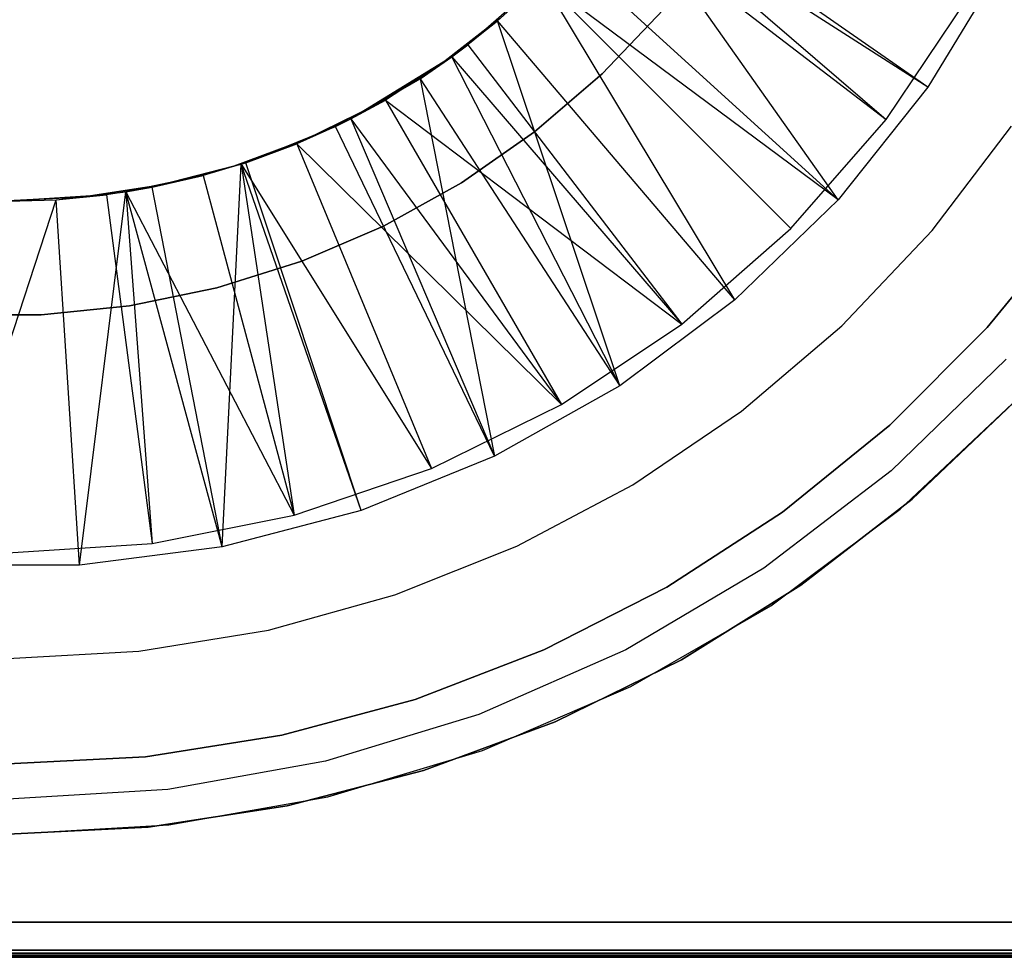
# Model space of a CAD drawing. Extents: x 0.02 to 3.4, y -1.69 to 1.69.
# Tile 6 of 11: x 1.72 to 2.83, y -1.69 to -0.64. Entities that reach past the tile are written whole.
import ezdxf

# ---------------------------------------------------------------- set-up
doc = ezdxf.new("R2010")
doc.units = 0
doc.header["$MEASUREMENT"] = 0
doc.layers.get('0').update_dxf_attribs({"color": 13, "linetype": 'CONTINUOUS'})

# ---------------------------------------------------------------- blocks, each defined once
blk = doc.blocks.new('Z_O_ENIE_PARANA_PM_STL')
at = {"color": 0}
for p, q in [((2.7404, -0.7188, 0.0733), (2.4041, -0.4843, 0.4833)), ((2.7404, -0.7188, 0.0733), (2.4041, -0.4843, 0.4833)), ((2.3946, -0.4975, 0.4276), (2.6937, -0.755, 0.0339)), ((2.3946, -0.4975, 0.4276), (2.6937, -0.755, 0.0339)), ((2.64, -0.8447, 0.0733), (2.3946, -0.4975, 0.4833)), ((2.64, -0.8447, 0.0733), (2.3946, -0.4975, 0.4833)), ((2.7404, -0.7188, 0.0733), (2.3946, -0.4975, 0.4833)), ((2.7404, -0.7188, 0.0733), (2.3946, -0.4975, 0.4833)), ((2.3814, -0.5153, 0.4276), (2.6937, -0.755, 0.0339)), ((2.3814, -0.5153, 0.4276), (2.6937, -0.755, 0.0339)), ((2.64, -0.8447, 0.0733), (2.3365, -0.5691, 0.4833)), ((2.64, -0.8447, 0.0733), (2.3365, -0.5691, 0.4833)), ((2.8238, -0.5812, 0.0733), (2.7404, -0.7188, 0.0733)), ((2.8238, -0.5812, 0.0733), (2.7404, -0.7188, 0.0733)), ((2.3084, -0.5985, 0.4276), (2.2251, -0.6715, 0.4276)), ((2.3084, -0.5985, 0.4276), (2.2251, -0.6715, 0.4276)), ((2.2585, -0.6445, 0.4833), (2.3084, -0.5985, 0.4276)), ((2.2585, -0.6445, 0.4833), (2.3084, -0.5985, 0.4276)), ((2.2585, -0.6445, 0.4833), (2.3084, -0.5985, 0.4833)), ((2.2585, -0.6445, 0.4833), (2.3084, -0.5985, 0.4833)), ((2.3084, -0.5985, 0.4276), (2.5868, -0.8769, 0.0339)), ((2.3084, -0.5985, 0.4276), (2.5868, -0.8769, 0.0339)), ((2.5243, -0.9567, 0.0733), (2.3084, -0.5985, 0.4833)), ((2.5243, -0.9567, 0.0733), (2.3084, -0.5985, 0.4833)), ((2.64, -0.8447, 0.0733), (2.3084, -0.5985, 0.4833)), ((2.64, -0.8447, 0.0733), (2.3084, -0.5985, 0.4833)), ((2.6937, -0.755, 0.0339), (2.7839, -0.6201, 0.0339)), ((2.6937, -0.755, 0.0339), (2.7839, -0.6201, 0.0339)), ((2.3755, -0.7039, 0.7041), (2.4442, -0.6317, 0.7041)), ((2.4442, -0.6317, 0.7434), (2.3755, -0.7039, 0.7434)), ((2.3755, -0.7039, 0.7041), (2.4442, -0.6317, 0.7041)), ((2.4442, -0.6317, 0.7434), (2.3755, -0.7039, 0.7434)), ((2.2608, -0.6418, 0.5081), (2.1931, -0.6943, 0.5081)), ((2.1931, -0.6943, 0.4884), (2.2608, -0.6418, 0.4884)), ((2.2608, -0.6418, 0.5081), (2.1931, -0.6943, 0.5081)), ((2.1931, -0.6943, 0.4884), (2.2608, -0.6418, 0.4884)), ((2.2074, -0.6848, 0.4833), (2.2585, -0.6445, 0.4833)), ((2.2074, -0.6848, 0.4833), (2.2585, -0.6445, 0.4833)), ((2.2585, -0.6445, 0.4833), (2.2251, -0.6715, 0.4276)), ((2.2585, -0.6445, 0.4833), (2.2251, -0.6715, 0.4276)), ((2.3953, -1.053, 0.0733), (2.2585, -0.6445, 0.4833)), ((2.3953, -1.053, 0.0733), (2.2585, -0.6445, 0.4833)), ((2.5243, -0.9567, 0.0733), (2.2585, -0.6445, 0.4833)), ((2.5243, -0.9567, 0.0733), (2.2585, -0.6445, 0.4833)), ((2.2074, -0.6848, 0.4833), (2.2251, -0.6715, 0.4276)), ((2.2251, -0.6715, 0.4276), (2.2074, -0.6848, 0.4276)), ((2.2074, -0.6848, 0.4833), (2.2251, -0.6715, 0.4276)), ((2.2251, -0.6715, 0.4276), (2.2074, -0.6848, 0.4276)), ((2.2251, -0.6715, 0.4276), (2.4648, -0.9839, 0.0339)), ((2.2251, -0.6715, 0.4276), (2.4648, -0.9839, 0.0339)), ((2.2074, -0.6848, 0.4276), (2.0941, -0.7542, 0.4833)), ((2.2074, -0.6848, 0.4276), (2.0941, -0.7542, 0.4833)), ((2.1931, -0.6943, 0.5081), (2.1204, -0.7396, 0.5081)), ((2.1204, -0.7396, 0.4884), (2.1931, -0.6943, 0.4884)), ((2.1931, -0.6943, 0.5081), (2.1204, -0.7396, 0.5081)), ((2.1204, -0.7396, 0.4884), (2.1931, -0.6943, 0.4884)), ((2.2074, -0.6848, 0.4276), (2.1331, -0.7331, 0.4276)), ((2.2074, -0.6848, 0.4276), (2.1331, -0.7331, 0.4276)), ((2.1716, -0.7094, 0.4833), (2.2074, -0.6848, 0.4276)), ((2.1716, -0.7094, 0.4833), (2.2074, -0.6848, 0.4276)), ((2.1716, -0.7094, 0.4833), (2.2074, -0.6848, 0.4833)), ((2.1716, -0.7094, 0.4833), (2.2074, -0.6848, 0.4833)), ((2.1931, -0.6943, 0.5081), (2.1931, -0.6943, 0.4884)), ((2.1931, -0.6943, 0.5081), (2.1931, -0.6943, 0.4884)), ((2.2074, -0.6848, 0.4833), (2.2074, -0.6848, 0.4276)), ((2.2074, -0.6848, 0.4833), (2.2074, -0.6848, 0.4276)), ((2.2074, -0.6848, 0.4276), (2.4648, -0.9839, 0.0339)), ((2.2074, -0.6848, 0.4276), (2.4648, -0.9839, 0.0339)), ((2.3953, -1.053, 0.0733), (2.2074, -0.6848, 0.4833)), ((2.3953, -1.053, 0.0733), (2.2074, -0.6848, 0.4833)), ((2.2998, -0.7689, 0.7041), (2.3755, -0.7039, 0.7041)), ((2.3755, -0.7039, 0.7434), (2.2998, -0.7689, 0.7434)), ((2.2998, -0.7689, 0.7041), (2.3755, -0.7039, 0.7041)), ((2.3755, -0.7039, 0.7434), (2.2998, -0.7689, 0.7434)), ((2.3755, -0.7039, 0.7041), (2.3755, -0.7039, 0.7434)), ((2.3755, -0.7039, 0.7041), (2.3755, -0.7039, 0.7434)), ((2.0941, -0.7542, 0.4833), (2.1716, -0.7094, 0.4833)), ((2.0941, -0.7542, 0.4833), (2.1716, -0.7094, 0.4833)), ((2.1716, -0.7094, 0.4833), (2.3953, -1.053, 0.0733)), ((2.1716, -0.7094, 0.4833), (2.3953, -1.053, 0.0733)), ((2.1716, -0.7094, 0.4833), (2.255, -1.132, 0.0733)), ((2.1716, -0.7094, 0.4833), (2.255, -1.132, 0.0733)), ((2.7404, -0.7188, 0.0733), (2.64, -0.8447, 0.0733)), ((2.7404, -0.7188, 0.0733), (2.64, -0.8447, 0.0733)), ((2.0941, -0.7542, 0.4833), (2.1331, -0.7331, 0.4276)), ((2.1331, -0.7331, 0.4276), (2.0941, -0.7542, 0.4276)), ((2.0941, -0.7542, 0.4833), (2.1331, -0.7331, 0.4276)), ((2.1331, -0.7331, 0.4276), (2.0941, -0.7542, 0.4276)), ((2.1331, -0.7331, 0.4276), (2.3299, -1.074, 0.0339)), ((2.1331, -0.7331, 0.4276), (2.3299, -1.074, 0.0339)), ((2.1331, -0.7331, 0.4276), (2.4648, -0.9839, 0.0339)), ((2.1331, -0.7331, 0.4276), (2.4648, -0.9839, 0.0339)), ((2.1204, -0.7396, 0.5081), (2.0434, -0.7773, 0.5081)), ((2.0434, -0.7773, 0.4884), (2.1204, -0.7396, 0.4884)), ((2.1204, -0.7396, 0.5081), (2.0434, -0.7773, 0.5081)), ((2.0434, -0.7773, 0.4884), (2.1204, -0.7396, 0.4884)), ((2.1204, -0.7396, 0.5081), (2.1204, -0.7396, 0.4884)), ((2.1204, -0.7396, 0.5081), (2.1204, -0.7396, 0.4884)), ((2.0941, -0.7542, 0.4276), (2.0338, -0.782, 0.4276)), ((2.0941, -0.7542, 0.4276), (2.0338, -0.782, 0.4276)), ((2.0771, -0.7626, 0.4833), (2.0941, -0.7542, 0.4276)), ((2.0771, -0.7626, 0.4833), (2.0941, -0.7542, 0.4276)), ((2.0771, -0.7626, 0.4833), (2.0941, -0.7542, 0.4833)), ((2.0771, -0.7626, 0.4833), (2.0941, -0.7542, 0.4833)), ((2.0941, -0.7542, 0.4833), (2.0941, -0.7542, 0.4276)), ((2.0941, -0.7542, 0.4833), (2.0941, -0.7542, 0.4276)), ((2.0941, -0.7542, 0.4276), (2.3299, -1.074, 0.0339)), ((2.0941, -0.7542, 0.4276), (2.3299, -1.074, 0.0339)), ((2.0941, -0.7542, 0.4833), (2.255, -1.132, 0.0733)), ((2.0941, -0.7542, 0.4833), (2.255, -1.132, 0.0733)), ((2.5868, -0.8769, 0.0339), (2.6937, -0.755, 0.0339)), ((2.5868, -0.8769, 0.0339), (2.6937, -0.755, 0.0339)), ((1.9766, -0.8033, 0.4833), (2.0771, -0.7626, 0.4833)), ((1.9766, -0.8033, 0.4833), (2.0771, -0.7626, 0.4833)), ((2.0771, -0.7626, 0.4833), (2.0338, -0.782, 0.4276)), ((2.0771, -0.7626, 0.4833), (2.0338, -0.782, 0.4276)), ((2.255, -1.132, 0.0733), (2.0771, -0.7626, 0.4833)), ((2.255, -1.132, 0.0733), (2.0771, -0.7626, 0.4833)), ((2.218, -0.8258, 0.7041), (2.2998, -0.7689, 0.7041)), ((2.2998, -0.7689, 0.7434), (2.218, -0.8258, 0.7434)), ((2.218, -0.8258, 0.7041), (2.2998, -0.7689, 0.7041)), ((2.2998, -0.7689, 0.7434), (2.218, -0.8258, 0.7434)), ((2.2998, -0.7689, 0.7041), (2.2998, -0.7689, 0.7434)), ((2.2998, -0.7689, 0.7041), (2.2998, -0.7689, 0.7434)), ((2.7451, -0.8793, 3.0307), (2.8341, -0.7622, 3.0307)), ((2.7451, -0.8793, 3.385), (2.8341, -0.7622, 3.385)), ((2.7451, -0.8793, 3.0307), (2.8341, -0.7622, 3.0307)), ((2.7451, -0.8793, 3.385), (2.8341, -0.7622, 3.385)), ((2.0434, -0.7773, 0.5081), (1.9631, -0.8071, 0.5081)), ((1.9631, -0.8071, 0.4884), (2.0434, -0.7773, 0.4884)), ((2.0434, -0.7773, 0.5081), (1.9631, -0.8071, 0.5081)), ((1.9631, -0.8071, 0.4884), (2.0434, -0.7773, 0.4884)), ((2.0338, -0.782, 0.4276), (1.9714, -0.805, 0.4276)), ((2.0338, -0.782, 0.4276), (1.9714, -0.805, 0.4276)), ((1.9766, -0.8033, 0.4833), (2.0338, -0.782, 0.4276)), ((1.9766, -0.8033, 0.4833), (2.0338, -0.782, 0.4276)), ((2.0338, -0.782, 0.4276), (2.1844, -1.1458, 0.0339)), ((2.0338, -0.782, 0.4276), (2.1844, -1.1458, 0.0339)), ((2.0338, -0.782, 0.4276), (2.3299, -1.074, 0.0339)), ((2.0338, -0.782, 0.4276), (2.3299, -1.074, 0.0339)), ((2.0434, -0.7773, 0.5081), (2.0434, -0.7773, 0.4884)), ((2.0434, -0.7773, 0.5081), (2.0434, -0.7773, 0.4884)), ((1.9714, -0.805, 0.4833), (1.9766, -0.8033, 0.4833)), ((1.9766, -0.8033, 0.4833), (1.9714, -0.805, 0.4276)), ((1.9766, -0.8033, 0.4833), (1.9714, -0.805, 0.4276)), ((1.9714, -0.805, 0.4833), (1.9766, -0.8033, 0.4833)), ((2.1058, -1.1925, 0.0733), (1.9766, -0.8033, 0.4833)), ((2.1058, -1.1925, 0.0733), (1.9766, -0.8033, 0.4833)), ((1.8716, -0.8308, 0.4833), (1.9714, -0.805, 0.4833)), ((1.8716, -0.8308, 0.4833), (1.9714, -0.805, 0.4833)), ((1.9631, -0.8071, 0.5081), (1.8801, -0.8286, 0.5081)), ((1.8801, -0.8286, 0.4884), (1.9631, -0.8071, 0.4884)), ((1.9631, -0.8071, 0.5081), (1.8801, -0.8286, 0.5081)), ((1.8801, -0.8286, 0.4884), (1.9631, -0.8071, 0.4884)), ((1.9714, -0.805, 0.4833), (1.9289, -0.8176, 0.4276)), ((1.9714, -0.805, 0.4833), (1.9289, -0.8176, 0.4276)), ((1.9714, -0.805, 0.4276), (1.9289, -0.8176, 0.4276)), ((1.9714, -0.805, 0.4276), (1.9289, -0.8176, 0.4276)), ((1.95, -1.2333, 0.0733), (1.9714, -0.805, 0.4833)), ((1.95, -1.2333, 0.0733), (1.9714, -0.805, 0.4833)), ((1.9631, -0.8071, 0.5081), (1.9631, -0.8071, 0.4884)), ((1.9631, -0.8071, 0.5081), (1.9631, -0.8071, 0.4884)), ((1.9714, -0.805, 0.4833), (1.9714, -0.805, 0.4276)), ((1.9714, -0.805, 0.4833), (1.9714, -0.805, 0.4276)), ((1.9714, -0.805, 0.4276), (2.0308, -1.1979, 0.0339)), ((1.9714, -0.805, 0.4276), (2.0308, -1.1979, 0.0339)), ((1.9714, -0.805, 0.4276), (2.1844, -1.1458, 0.0339)), ((1.9714, -0.805, 0.4276), (2.1844, -1.1458, 0.0339)), ((2.1058, -1.1925, 0.0733), (1.9714, -0.805, 0.4833)), ((2.1058, -1.1925, 0.0733), (1.9714, -0.805, 0.4833)), ((1.9289, -0.8176, 0.4276), (1.8423, -0.836, 0.4276)), ((1.9289, -0.8176, 0.4276), (1.8423, -0.836, 0.4276)), ((1.8716, -0.8308, 0.4833), (1.9289, -0.8176, 0.4276)), ((1.8716, -0.8308, 0.4833), (1.9289, -0.8176, 0.4276)), ((1.9289, -0.8176, 0.4276), (2.0308, -1.1979, 0.0339)), ((1.9289, -0.8176, 0.4276), (2.0308, -1.1979, 0.0339)), ((2.1308, -0.8742, 0.7041), (2.218, -0.8258, 0.7041)), ((2.218, -0.8258, 0.7434), (2.1308, -0.8742, 0.7434)), ((2.1308, -0.8742, 0.7041), (2.218, -0.8258, 0.7041)), ((2.218, -0.8258, 0.7434), (2.1308, -0.8742, 0.7434)), ((2.218, -0.8258, 0.7041), (2.218, -0.8258, 0.7434)), ((2.218, -0.8258, 0.7041), (2.218, -0.8258, 0.7434)), ((1.7641, -0.8447, 0.4833), (1.8423, -0.836, 0.4833)), ((1.7641, -0.8447, 0.4833), (1.8423, -0.836, 0.4833)), ((1.7903, -1.2539, 0.0733), (1.8423, -0.836, 0.4833)), ((1.7903, -1.2539, 0.0733), (1.8423, -0.836, 0.4833)), ((1.8801, -0.8286, 0.5081), (1.7954, -0.8415, 0.5081)), ((1.7954, -0.8415, 0.4884), (1.8801, -0.8286, 0.4884)), ((1.8801, -0.8286, 0.5081), (1.7954, -0.8415, 0.5081)), ((1.7954, -0.8415, 0.4884), (1.8801, -0.8286, 0.4884)), ((1.8423, -0.836, 0.4833), (1.8203, -0.8392, 0.4276)), ((1.8423, -0.836, 0.4833), (1.8203, -0.8392, 0.4276)), ((1.8423, -0.836, 0.4276), (1.8203, -0.8392, 0.4276)), ((1.8423, -0.836, 0.4276), (1.8203, -0.8392, 0.4276)), ((1.8423, -0.836, 0.4833), (1.8716, -0.8308, 0.4833)), ((1.8716, -0.8308, 0.4833), (1.8423, -0.836, 0.4276)), ((1.8716, -0.8308, 0.4833), (1.8423, -0.836, 0.4276)), ((1.8423, -0.836, 0.4833), (1.8716, -0.8308, 0.4833)), ((1.8423, -0.836, 0.4833), (1.8423, -0.836, 0.4276)), ((1.8423, -0.836, 0.4833), (1.8423, -0.836, 0.4276)), ((1.8423, -0.836, 0.4276), (1.8717, -1.2295, 0.0339)), ((1.8423, -0.836, 0.4276), (1.8717, -1.2295, 0.0339)), ((1.8423, -0.836, 0.4276), (2.0308, -1.1979, 0.0339)), ((1.8423, -0.836, 0.4276), (2.0308, -1.1979, 0.0339)), ((1.95, -1.2333, 0.0733), (1.8423, -0.836, 0.4833)), ((1.95, -1.2333, 0.0733), (1.8423, -0.836, 0.4833)), ((1.95, -1.2333, 0.0733), (1.8716, -0.8308, 0.4833)), ((1.95, -1.2333, 0.0733), (1.8716, -0.8308, 0.4833)), ((1.8801, -0.8286, 0.5081), (1.8801, -0.8286, 0.4884)), ((1.8801, -0.8286, 0.5081), (1.8801, -0.8286, 0.4884)), ((1.6293, -1.2539, 0.0733), (1.7641, -0.8447, 0.4833)), ((1.6293, -1.2539, 0.0733), (1.7641, -0.8447, 0.4833)), ((1.8203, -0.8392, 0.4276), (1.7098, -0.8465, 0.4276)), ((1.8203, -0.8392, 0.4276), (1.7098, -0.8465, 0.4276)), ((1.7954, -0.8415, 0.5081), (1.7098, -0.8459, 0.5081)), ((1.7098, -0.8459, 0.4884), (1.7954, -0.8415, 0.4884)), ((1.7954, -0.8415, 0.5081), (1.7098, -0.8459, 0.5081)), ((1.7098, -0.8459, 0.4884), (1.7954, -0.8415, 0.4884)), ((1.7098, -0.8465, 0.4276), (1.7641, -0.8447, 0.4833)), ((1.7098, -0.8465, 0.4833), (1.7641, -0.8447, 0.4833)), ((1.7098, -0.8465, 0.4276), (1.7641, -0.8447, 0.4833)), ((1.7098, -0.8465, 0.4833), (1.7641, -0.8447, 0.4833)), ((1.7641, -0.8447, 0.4833), (1.8203, -0.8392, 0.4276)), ((1.7641, -0.8447, 0.4833), (1.8203, -0.8392, 0.4276)), ((1.7903, -1.2539, 0.0733), (1.7641, -0.8447, 0.4833)), ((1.7903, -1.2539, 0.0733), (1.7641, -0.8447, 0.4833)), ((1.7954, -0.8415, 0.5081), (1.7954, -0.8415, 0.4884)), ((1.7954, -0.8415, 0.5081), (1.7954, -0.8415, 0.4884)), ((1.8203, -0.8392, 0.4276), (1.8717, -1.2295, 0.0339)), ((1.8203, -0.8392, 0.4276), (1.8717, -1.2295, 0.0339)), ((2.64, -0.8447, 0.0733), (2.5243, -0.9567, 0.0733)), ((2.64, -0.8447, 0.0733), (2.5243, -0.9567, 0.0733)), ((2.807, -0.9879, 3.385), (2.9043, -0.8678, 3.385)), ((2.9043, -0.8678, 3.0307), (2.807, -0.9879, 3.0307)), ((2.9043, -0.8678, 3.0307), (2.807, -0.9879, 3.0307)), ((2.807, -0.9879, 3.385), (2.9043, -0.8678, 3.385)), ((2.0392, -0.9135, 0.7041), (2.1308, -0.8742, 0.7041)), ((2.1308, -0.8742, 0.7434), (2.0392, -0.9135, 0.7434)), ((2.0392, -0.9135, 0.7041), (2.1308, -0.8742, 0.7041)), ((2.1308, -0.8742, 0.7434), (2.0392, -0.9135, 0.7434)), ((2.1308, -0.8742, 0.7041), (2.1308, -0.8742, 0.7434)), ((2.1308, -0.8742, 0.7041), (2.1308, -0.8742, 0.7434)), ((2.4648, -0.9839, 0.0339), (2.5868, -0.8769, 0.0339)), ((2.4648, -0.9839, 0.0339), (2.5868, -0.8769, 0.0339)), ((2.6439, -0.9861, 3.0307), (2.7451, -0.8793, 3.0307)), ((2.6439, -0.9861, 3.385), (2.7451, -0.8793, 3.385)), ((2.6439, -0.9861, 3.0307), (2.7451, -0.8793, 3.0307)), ((2.6439, -0.9861, 3.385), (2.7451, -0.8793, 3.385)), ((2.7451, -0.8793, 3.385), (2.7451, -0.8793, 3.0307)), ((2.7451, -0.8793, 3.385), (2.7451, -0.8793, 3.0307)), ((1.944, -0.9434, 0.7041), (2.0392, -0.9135, 0.7041)), ((2.0392, -0.9135, 0.7434), (1.944, -0.9434, 0.7434)), ((1.944, -0.9434, 0.7041), (2.0392, -0.9135, 0.7041)), ((2.0392, -0.9135, 0.7434), (1.944, -0.9434, 0.7434)), ((2.0392, -0.9135, 0.7041), (2.0392, -0.9135, 0.7434)), ((2.0392, -0.9135, 0.7041), (2.0392, -0.9135, 0.7434)), ((1.8464, -0.9635, 0.7041), (1.944, -0.9434, 0.7041)), ((1.944, -0.9434, 0.7434), (1.8464, -0.9635, 0.7434)), ((1.8464, -0.9635, 0.7041), (1.944, -0.9434, 0.7041)), ((1.944, -0.9434, 0.7434), (1.8464, -0.9635, 0.7434)), ((1.944, -0.9434, 0.7041), (1.944, -0.9434, 0.7434)), ((1.944, -0.9434, 0.7041), (1.944, -0.9434, 0.7434)), ((2.5243, -0.9567, 0.0733), (2.3953, -1.053, 0.0733)), ((2.5243, -0.9567, 0.0733), (2.3953, -1.053, 0.0733)), ((1.7472, -0.9735, 0.7041), (1.8464, -0.9635, 0.7041)), ((1.8464, -0.9635, 0.7434), (1.7472, -0.9735, 0.7434)), ((1.7472, -0.9735, 0.7041), (1.8464, -0.9635, 0.7041)), ((1.8464, -0.9635, 0.7434), (1.7472, -0.9735, 0.7434)), ((1.8464, -0.9635, 0.7041), (1.8464, -0.9635, 0.7434)), ((1.8464, -0.9635, 0.7041), (1.8464, -0.9635, 0.7434)), ((1.6475, -0.9735, 0.7041), (1.7472, -0.9735, 0.7041)), ((1.7472, -0.9735, 0.7434), (1.6475, -0.9735, 0.7434)), ((1.6475, -0.9735, 0.7041), (1.7472, -0.9735, 0.7041)), ((1.7472, -0.9735, 0.7434), (1.6475, -0.9735, 0.7434)), ((1.7472, -0.9735, 0.7041), (1.7472, -0.9735, 0.7434)), ((1.7472, -0.9735, 0.7041), (1.7472, -0.9735, 0.7434)), ((2.3299, -1.074, 0.0339), (2.4648, -0.9839, 0.0339)), ((2.3299, -1.074, 0.0339), (2.4648, -0.9839, 0.0339)), ((2.5318, -1.0813, 3.0307), (2.6439, -0.9861, 3.0307)), ((2.5318, -1.0813, 3.385), (2.6439, -0.9861, 3.385)), ((2.5318, -1.0813, 3.0307), (2.6439, -0.9861, 3.0307)), ((2.5318, -1.0813, 3.385), (2.6439, -0.9861, 3.385)), ((2.6439, -0.9861, 3.385), (2.6439, -0.9861, 3.0307)), ((2.6439, -0.9861, 3.385), (2.6439, -0.9861, 3.0307)), ((2.6977, -1.0972, 3.385), (2.807, -0.9879, 3.385)), ((2.807, -0.9879, 3.0307), (2.6977, -1.0972, 3.0307)), ((2.807, -0.9879, 3.0307), (2.6977, -1.0972, 3.0307)), ((2.6977, -1.0972, 3.385), (2.807, -0.9879, 3.385)), ((2.807, -0.9879, 3.0307), (2.807, -0.9879, 3.385)), ((2.807, -0.9879, 3.0307), (2.807, -0.9879, 3.385)), ((2.8282, -1.0231, 3.3804), (2.6994, -1.1482, 3.3804)), ((2.8282, -1.0231, 3.3804), (2.6994, -1.1482, 3.3804)), ((2.8282, -1.0231, 2.9473), (2.6994, -1.1482, 2.9473)), ((2.8282, -1.0231, 2.9473), (2.6994, -1.1482, 2.9473)), ((2.3953, -1.053, 0.0733), (2.255, -1.132, 0.0733)), ((2.3953, -1.053, 0.0733), (2.255, -1.132, 0.0733)), ((2.7095, -1.1913, 3.341), (2.841, -1.0672, 3.341)), ((2.7095, -1.1913, 2.9473), (2.841, -1.0672, 2.9473)), ((2.7095, -1.1913, 3.341), (2.841, -1.0672, 3.341)), ((2.7095, -1.1913, 2.9473), (2.841, -1.0672, 2.9473)), ((2.1844, -1.1458, 0.0339), (2.3299, -1.074, 0.0339)), ((2.1844, -1.1458, 0.0339), (2.3299, -1.074, 0.0339)), ((2.7228, -1.18, 3.385), (2.837, -1.0714, 3.385)), ((2.837, -1.0714, 3.4244), (2.7228, -1.18, 3.4244)), ((2.7228, -1.18, 3.385), (2.837, -1.0714, 3.385)), ((2.837, -1.0714, 3.4244), (2.7228, -1.18, 3.4244)), ((2.4101, -1.1638, 3.0307), (2.5318, -1.0813, 3.0307)), ((2.4101, -1.1638, 3.385), (2.5318, -1.0813, 3.385)), ((2.4101, -1.1638, 3.0307), (2.5318, -1.0813, 3.0307)), ((2.4101, -1.1638, 3.385), (2.5318, -1.0813, 3.385)), ((2.5318, -1.0813, 3.385), (2.5318, -1.0813, 3.0307)), ((2.5318, -1.0813, 3.385), (2.5318, -1.0813, 3.0307)), ((2.5776, -1.1944, 3.385), (2.6977, -1.0972, 3.385)), ((2.6977, -1.0972, 3.0307), (2.5776, -1.1944, 3.0307)), ((2.6977, -1.0972, 3.0307), (2.5776, -1.1944, 3.0307)), ((2.5776, -1.1944, 3.385), (2.6977, -1.0972, 3.385)), ((2.6977, -1.0972, 3.0307), (2.6977, -1.0972, 3.385)), ((2.6977, -1.0972, 3.0307), (2.6977, -1.0972, 3.385)), ((2.255, -1.132, 0.0733), (2.1058, -1.1925, 0.0733)), ((2.255, -1.132, 0.0733), (2.1058, -1.1925, 0.0733)), ((2.0308, -1.1979, 0.0339), (2.1844, -1.1458, 0.0339)), ((2.0308, -1.1979, 0.0339), (2.1844, -1.1458, 0.0339)), ((2.6994, -1.1482, 3.3804), (2.5566, -1.2572, 3.3804)), ((2.6994, -1.1482, 3.3804), (2.5566, -1.2572, 3.3804)), ((2.6994, -1.1482, 2.9473), (2.5566, -1.2572, 2.9473)), ((2.6994, -1.1482, 2.9473), (2.5566, -1.2572, 2.9473)), ((2.6994, -1.1482, 3.3804), (2.6994, -1.1482, 2.9473)), ((2.6994, -1.1482, 3.3804), (2.6994, -1.1482, 2.9473)), ((2.2802, -1.2327, 3.0307), (2.4101, -1.1638, 3.0307)), ((2.2802, -1.2327, 3.385), (2.4101, -1.1638, 3.385)), ((2.2802, -1.2327, 3.0307), (2.4101, -1.1638, 3.0307)), ((2.2802, -1.2327, 3.385), (2.4101, -1.1638, 3.385)), ((2.4101, -1.1638, 3.385), (2.4101, -1.1638, 3.0307)), ((2.4101, -1.1638, 3.385), (2.4101, -1.1638, 3.0307)), ((2.5982, -1.2764, 3.385), (2.7228, -1.18, 3.385)), ((2.7228, -1.18, 3.4244), (2.5982, -1.2764, 3.4244)), ((2.5982, -1.2764, 3.385), (2.7228, -1.18, 3.385)), ((2.7228, -1.18, 3.4244), (2.5982, -1.2764, 3.4244)), ((2.7228, -1.18, 3.385), (2.7228, -1.18, 3.4244)), ((2.7228, -1.18, 3.385), (2.7228, -1.18, 3.4244)), ((1.8717, -1.2295, 0.0339), (2.0308, -1.1979, 0.0339)), ((1.8717, -1.2295, 0.0339), (2.0308, -1.1979, 0.0339)), ((2.1058, -1.1925, 0.0733), (1.95, -1.2333, 0.0733)), ((2.1058, -1.1925, 0.0733), (1.95, -1.2333, 0.0733)), ((2.448, -1.2786, 3.385), (2.5776, -1.1944, 3.385)), ((2.5776, -1.1944, 3.0307), (2.448, -1.2786, 3.0307)), ((2.5776, -1.1944, 3.0307), (2.448, -1.2786, 3.0307)), ((2.448, -1.2786, 3.385), (2.5776, -1.1944, 3.385)), ((2.5644, -1.2993, 3.341), (2.7095, -1.1913, 3.341)), ((2.5644, -1.2993, 2.9473), (2.7095, -1.1913, 2.9473)), ((2.5644, -1.2993, 3.341), (2.7095, -1.1913, 3.341)), ((2.5644, -1.2993, 2.9473), (2.7095, -1.1913, 2.9473)), ((2.5776, -1.1944, 3.0307), (2.5776, -1.1944, 3.385)), ((2.5776, -1.1944, 3.0307), (2.5776, -1.1944, 3.385)), ((2.7095, -1.1913, 2.9473), (2.7095, -1.1913, 3.341)), ((2.7095, -1.1913, 2.9473), (2.7095, -1.1913, 3.341)), ((1.7098, -1.2402, 0.0339), (1.8717, -1.2295, 0.0339)), ((1.7098, -1.2402, 0.0339), (1.8717, -1.2295, 0.0339)), ((1.95, -1.2333, 0.0733), (1.7903, -1.2539, 0.0733)), ((1.95, -1.2333, 0.0733), (1.7903, -1.2539, 0.0733)), ((2.1435, -1.2872, 3.0307), (2.2802, -1.2327, 3.0307)), ((2.1435, -1.2872, 3.385), (2.2802, -1.2327, 3.385)), ((2.1435, -1.2872, 3.0307), (2.2802, -1.2327, 3.0307)), ((2.1435, -1.2872, 3.385), (2.2802, -1.2327, 3.385)), ((2.2802, -1.2327, 3.385), (2.2802, -1.2327, 3.0307)), ((2.2802, -1.2327, 3.385), (2.2802, -1.2327, 3.0307)), ((1.7903, -1.2539, 0.0733), (1.6293, -1.2539, 0.0733)), ((1.7903, -1.2539, 0.0733), (1.6293, -1.2539, 0.0733)), ((2.5566, -1.2572, 3.3804), (2.402, -1.3485, 3.3804)), ((2.5566, -1.2572, 3.3804), (2.402, -1.3485, 3.3804)), ((2.5566, -1.2572, 2.9473), (2.402, -1.3485, 2.9473)), ((2.5566, -1.2572, 2.9473), (2.402, -1.3485, 2.9473)), ((2.5566, -1.2572, 3.3804), (2.5566, -1.2572, 2.9473)), ((2.5566, -1.2572, 3.3804), (2.5566, -1.2572, 2.9473)), ((2.3103, -1.3487, 3.385), (2.448, -1.2786, 3.385)), ((2.448, -1.2786, 3.0307), (2.3103, -1.3487, 3.0307)), ((2.448, -1.2786, 3.0307), (2.3103, -1.3487, 3.0307)), ((2.3103, -1.3487, 3.385), (2.448, -1.2786, 3.385)), ((2.448, -1.2786, 3.0307), (2.448, -1.2786, 3.385)), ((2.448, -1.2786, 3.0307), (2.448, -1.2786, 3.385)), ((2.4645, -1.3597, 3.385), (2.5982, -1.2764, 3.385)), ((2.5982, -1.2764, 3.4244), (2.4645, -1.3597, 3.4244)), ((2.4645, -1.3597, 3.385), (2.5982, -1.2764, 3.385)), ((2.5982, -1.2764, 3.4244), (2.4645, -1.3597, 3.4244)), ((2.5982, -1.2764, 3.385), (2.5982, -1.2764, 3.4244)), ((2.5982, -1.2764, 3.385), (2.5982, -1.2764, 3.4244)), ((2.0018, -1.3265, 3.0307), (2.1435, -1.2872, 3.0307)), ((2.0018, -1.3265, 3.385), (2.1435, -1.2872, 3.385)), ((2.0018, -1.3265, 3.0307), (2.1435, -1.2872, 3.0307)), ((2.0018, -1.3265, 3.385), (2.1435, -1.2872, 3.385)), ((2.1435, -1.2872, 3.385), (2.1435, -1.2872, 3.0307)), ((2.1435, -1.2872, 3.385), (2.1435, -1.2872, 3.0307)), ((2.4078, -1.3897, 3.341), (2.5644, -1.2993, 3.341)), ((2.4078, -1.3897, 2.9473), (2.5644, -1.2993, 2.9473)), ((2.4078, -1.3897, 3.341), (2.5644, -1.2993, 3.341)), ((2.4078, -1.3897, 2.9473), (2.5644, -1.2993, 2.9473)), ((2.5644, -1.2993, 2.9473), (2.5644, -1.2993, 3.341)), ((2.5644, -1.2993, 2.9473), (2.5644, -1.2993, 3.341)), ((1.8567, -1.3503, 3.0307), (2.0018, -1.3265, 3.0307)), ((1.8567, -1.3503, 3.385), (2.0018, -1.3265, 3.385)), ((1.8567, -1.3503, 3.0307), (2.0018, -1.3265, 3.0307)), ((1.8567, -1.3503, 3.385), (2.0018, -1.3265, 3.385)), ((2.0018, -1.3265, 3.385), (2.0018, -1.3265, 3.0307)), ((2.0018, -1.3265, 3.385), (2.0018, -1.3265, 3.0307)), ((1.7098, -1.3583, 3.0307), (1.8567, -1.3503, 3.0307)), ((1.7098, -1.3583, 3.385), (1.8567, -1.3503, 3.385)), ((1.7098, -1.3583, 3.0307), (1.8567, -1.3503, 3.0307)), ((1.7098, -1.3583, 3.385), (1.8567, -1.3503, 3.385)), ((1.8567, -1.3503, 3.385), (1.8567, -1.3503, 3.0307)), ((1.8567, -1.3503, 3.385), (1.8567, -1.3503, 3.0307)), ((2.1661, -1.4041, 3.385), (2.3103, -1.3487, 3.385)), ((2.3103, -1.3487, 3.0307), (2.1661, -1.4041, 3.0307)), ((2.3103, -1.3487, 3.0307), (2.1661, -1.4041, 3.0307)), ((2.1661, -1.4041, 3.385), (2.3103, -1.3487, 3.385)), ((2.402, -1.3485, 3.3804), (2.2376, -1.4209, 3.3804)), ((2.402, -1.3485, 3.3804), (2.2376, -1.4209, 3.3804)), ((2.402, -1.3485, 2.9473), (2.2376, -1.4209, 2.9473)), ((2.402, -1.3485, 2.9473), (2.2376, -1.4209, 2.9473)), ((2.3103, -1.3487, 3.0307), (2.3103, -1.3487, 3.385)), ((2.3103, -1.3487, 3.0307), (2.3103, -1.3487, 3.385)), ((2.402, -1.3485, 3.3804), (2.402, -1.3485, 2.9473)), ((2.402, -1.3485, 3.3804), (2.402, -1.3485, 2.9473)), ((2.3231, -1.4291, 3.385), (2.4645, -1.3597, 3.385)), ((2.4645, -1.3597, 3.4244), (2.3231, -1.4291, 3.4244)), ((2.3231, -1.4291, 3.385), (2.4645, -1.3597, 3.385)), ((2.4645, -1.3597, 3.4244), (2.3231, -1.4291, 3.4244)), ((2.4645, -1.3597, 3.385), (2.4645, -1.3597, 3.4244)), ((2.4645, -1.3597, 3.385), (2.4645, -1.3597, 3.4244)), ((2.2417, -1.4613, 3.341), (2.4078, -1.3897, 3.341)), ((2.2417, -1.4613, 2.9473), (2.4078, -1.3897, 2.9473)), ((2.2417, -1.4613, 3.341), (2.4078, -1.3897, 3.341)), ((2.2417, -1.4613, 2.9473), (2.4078, -1.3897, 2.9473)), ((2.4078, -1.3897, 2.9473), (2.4078, -1.3897, 3.341)), ((2.4078, -1.3897, 2.9473), (2.4078, -1.3897, 3.341)), ((2.0168, -1.4441, 3.385), (2.1661, -1.4041, 3.385)), ((2.1661, -1.4041, 3.0307), (2.0168, -1.4441, 3.0307)), ((2.1661, -1.4041, 3.0307), (2.0168, -1.4441, 3.0307)), ((2.0168, -1.4441, 3.385), (2.1661, -1.4041, 3.385)), ((2.1661, -1.4041, 3.0307), (2.1661, -1.4041, 3.385)), ((2.1661, -1.4041, 3.0307), (2.1661, -1.4041, 3.385)), ((2.2376, -1.4209, 3.3804), (2.0659, -1.4733, 3.3804)), ((2.2376, -1.4209, 3.3804), (2.0659, -1.4733, 3.3804)), ((2.2376, -1.4209, 2.9473), (2.0659, -1.4733, 2.9473)), ((2.2376, -1.4209, 2.9473), (2.0659, -1.4733, 2.9473)), ((2.2376, -1.4209, 3.3804), (2.2376, -1.4209, 2.9473)), ((2.2376, -1.4209, 3.3804), (2.2376, -1.4209, 2.9473)), ((2.1754, -1.4838, 3.385), (2.3231, -1.4291, 3.385)), ((2.3231, -1.4291, 3.4244), (2.1754, -1.4838, 3.4244)), ((2.1754, -1.4838, 3.385), (2.3231, -1.4291, 3.385)), ((2.3231, -1.4291, 3.4244), (2.1754, -1.4838, 3.4244)), ((2.3231, -1.4291, 3.385), (2.3231, -1.4291, 3.4244)), ((2.3231, -1.4291, 3.385), (2.3231, -1.4291, 3.4244)), ((1.8642, -1.4683, 3.385), (2.0168, -1.4441, 3.385)), ((2.0168, -1.4441, 3.0307), (1.8642, -1.4683, 3.0307)), ((2.0168, -1.4441, 3.0307), (1.8642, -1.4683, 3.0307)), ((1.8642, -1.4683, 3.385), (2.0168, -1.4441, 3.385)), ((2.0168, -1.4441, 3.0307), (2.0168, -1.4441, 3.385)), ((2.0168, -1.4441, 3.0307), (2.0168, -1.4441, 3.385)), ((2.0685, -1.5132, 3.341), (2.2417, -1.4613, 3.341)), ((2.0685, -1.5132, 2.9473), (2.2417, -1.4613, 2.9473)), ((2.0685, -1.5132, 3.341), (2.2417, -1.4613, 3.341)), ((2.0685, -1.5132, 2.9473), (2.2417, -1.4613, 2.9473)), ((2.2417, -1.4613, 2.9473), (2.2417, -1.4613, 3.341)), ((2.2417, -1.4613, 2.9473), (2.2417, -1.4613, 3.341)), ((1.7098, -1.4764, 3.385), (1.8642, -1.4683, 3.385)), ((1.8642, -1.4683, 3.0307), (1.7098, -1.4764, 3.0307)), ((1.8642, -1.4683, 3.0307), (1.7098, -1.4764, 3.0307)), ((1.7098, -1.4764, 3.385), (1.8642, -1.4683, 3.385)), ((1.8642, -1.4683, 3.0307), (1.8642, -1.4683, 3.385)), ((1.8642, -1.4683, 3.0307), (1.8642, -1.4683, 3.385)), ((2.0659, -1.4733, 3.3804), (1.8891, -1.5051, 3.3804)), ((2.0659, -1.4733, 3.3804), (1.8891, -1.5051, 3.3804)), ((2.0659, -1.4733, 2.9473), (1.8891, -1.5051, 2.9473)), ((2.0659, -1.4733, 2.9473), (1.8891, -1.5051, 2.9473)), ((2.0659, -1.4733, 3.3804), (2.0659, -1.4733, 2.9473)), ((2.0659, -1.4733, 3.3804), (2.0659, -1.4733, 2.9473)), ((2.0229, -1.5233, 3.385), (2.1754, -1.4838, 3.385)), ((2.1754, -1.4838, 3.4244), (2.0229, -1.5233, 3.4244)), ((2.0229, -1.5233, 3.385), (2.1754, -1.4838, 3.385)), ((2.1754, -1.4838, 3.4244), (2.0229, -1.5233, 3.4244)), ((2.1754, -1.4838, 3.385), (2.1754, -1.4838, 3.4244)), ((2.1754, -1.4838, 3.385), (2.1754, -1.4838, 3.4244)), ((1.8891, -1.5051, 3.3804), (1.7098, -1.5157, 3.3804)), ((1.8891, -1.5051, 3.3804), (1.7098, -1.5157, 3.3804)), ((1.8891, -1.5051, 2.9473), (1.7098, -1.5157, 2.9473)), ((1.8891, -1.5051, 2.9473), (1.7098, -1.5157, 2.9473)), ((1.8891, -1.5051, 3.3804), (1.8891, -1.5051, 2.9473)), ((1.8891, -1.5051, 3.3804), (1.8891, -1.5051, 2.9473)), ((1.8904, -1.5446, 3.341), (2.0685, -1.5132, 3.341)), ((1.8904, -1.5446, 2.9473), (2.0685, -1.5132, 2.9473)), ((1.8904, -1.5446, 3.341), (2.0685, -1.5132, 3.341)), ((1.8904, -1.5446, 2.9473), (2.0685, -1.5132, 2.9473)), ((2.0685, -1.5132, 2.9473), (2.0685, -1.5132, 3.341)), ((2.0685, -1.5132, 2.9473), (2.0685, -1.5132, 3.341)), ((1.8672, -1.5471, 3.385), (2.0229, -1.5233, 3.385)), ((2.0229, -1.5233, 3.4244), (1.8672, -1.5471, 3.4244)), ((1.8672, -1.5471, 3.385), (2.0229, -1.5233, 3.385)), ((2.0229, -1.5233, 3.4244), (1.8672, -1.5471, 3.4244)), ((2.0229, -1.5233, 3.385), (2.0229, -1.5233, 3.4244)), ((2.0229, -1.5233, 3.385), (2.0229, -1.5233, 3.4244)), ((1.7098, -1.5551, 3.341), (1.8904, -1.5446, 3.341)), ((1.7098, -1.5551, 3.341), (1.8904, -1.5446, 3.341)), ((1.7098, -1.5551, 2.9473), (1.8904, -1.5446, 2.9473)), ((1.7098, -1.5551, 2.9473), (1.8904, -1.5446, 2.9473)), ((1.7098, -1.5551, 3.385), (1.8672, -1.5471, 3.385)), ((1.8672, -1.5471, 3.4244), (1.7098, -1.5551, 3.4244)), ((1.7098, -1.5551, 3.385), (1.8672, -1.5471, 3.385)), ((1.8672, -1.5471, 3.4244), (1.7098, -1.5551, 3.4244)), ((1.8672, -1.5471, 3.385), (1.8672, -1.5471, 3.4244)), ((1.8672, -1.5471, 3.385), (1.8672, -1.5471, 3.4244)), ((1.8904, -1.5446, 2.9473), (1.8904, -1.5446, 3.341)), ((1.8904, -1.5446, 2.9473), (1.8904, -1.5446, 3.341)), ((0.0563, -1.6535, 3.341), (3.3634, -1.6535, 3.341)), ((3.3634, -1.6535, 0.0733), (0.0563, -1.6535, 0.0733)), ((0.0563, -1.6535, 3.341), (3.3634, -1.6535, 3.341)), ((3.3634, -1.6535, 0.0733), (0.0563, -1.6535, 0.0733)), ((0.0248, -1.685, 3.3804), (3.3949, -1.685, 3.3804)), ((3.3949, -1.685, 0.0339), (0.0248, -1.685, 0.0339)), ((3.3949, -1.685, 0.0339), (0.0248, -1.685, 0.0339)), ((0.0248, -1.685, 3.3804), (3.3949, -1.685, 3.3804)), ((0.0248, -1.6881, 0.0345), (3.3949, -1.6881, 0.0345)), ((0.0248, -1.6881, 0.0345), (3.3949, -1.6881, 0.0345)), ((3.3949, -1.6881, 3.3798), (0.0248, -1.6881, 3.3798)), ((3.3949, -1.6881, 3.3798), (0.0248, -1.6881, 3.3798)), ((0.0248, -1.6906, 0.0362), (3.3949, -1.6906, 0.0362)), ((0.0248, -1.6906, 0.0362), (3.3949, -1.6906, 0.0362)), ((3.3949, -1.6906, 3.3781), (0.0248, -1.6906, 3.3781)), ((3.3949, -1.6906, 3.3781), (0.0248, -1.6906, 3.3781)), ((0.0248, -1.6923, 0.0388), (3.3949, -1.6923, 0.0388)), ((0.0248, -1.6923, 0.0388), (3.3949, -1.6923, 0.0388)), ((3.3949, -1.6923, 3.3755), (0.0248, -1.6923, 3.3755)), ((3.3949, -1.6923, 3.3755), (0.0248, -1.6923, 3.3755)), ((0.0248, -1.6929, 0.0418), (3.3949, -1.6929, 0.0418)), ((3.3949, -1.6929, 3.3725), (0.0248, -1.6929, 3.3725)), ((0.0248, -1.6929, 0.0418), (3.3949, -1.6929, 0.0418)), ((3.3949, -1.6929, 3.3725), (0.0248, -1.6929, 3.3725))]:
    blk.add_line(p, q, dxfattribs=at)

msp = doc.modelspace()

# ---------------------------------------------------------------- block references
at = {"color": 0}
msp.add_blockref('Z_O_ENIE_PARANA_PM_STL', (0, 0), dxfattribs=at)

doc.saveas('drawing.dxf')
